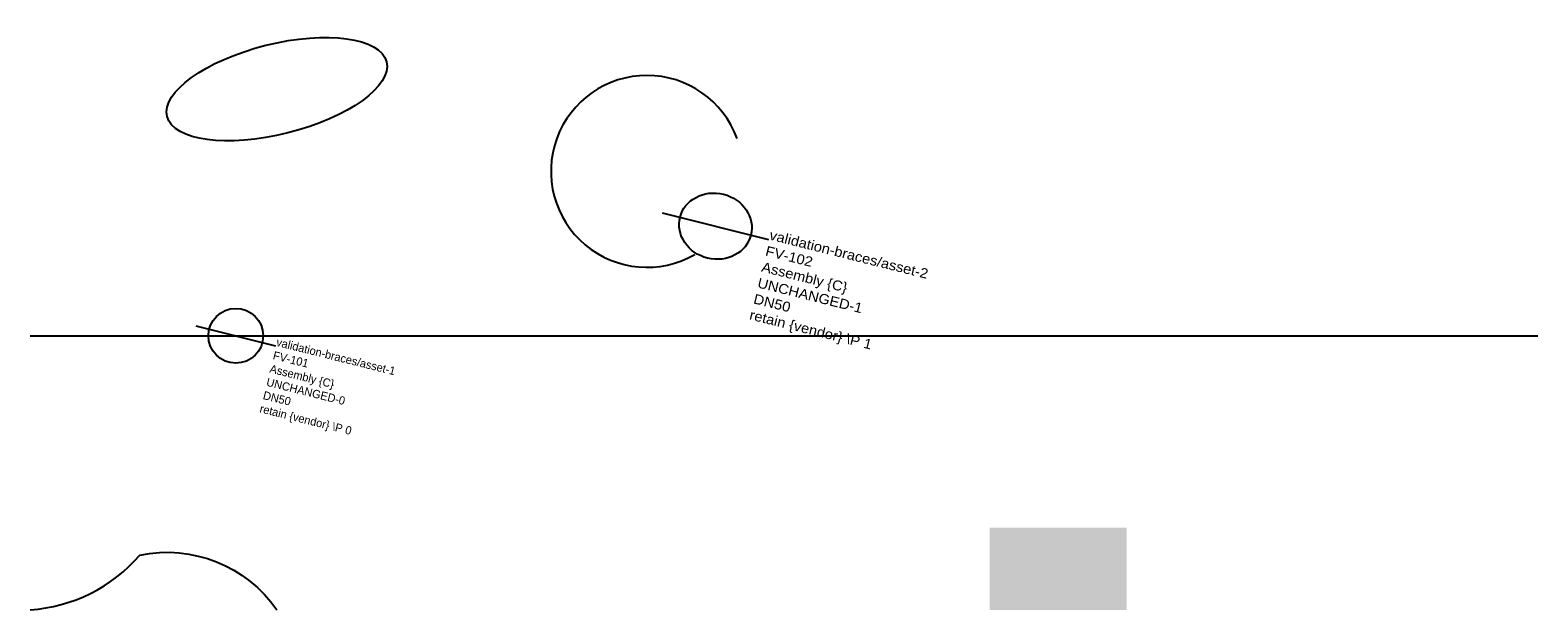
# Model space of a CAD drawing. Header units: metres. Extents: x 0 to 110, y 0 to 42.
import ezdxf

# ---------------------------------------------------------------- set-up
doc = ezdxf.new("R2010")
doc.units = ezdxf.units.M
doc.layers.add('LABEL', color=2, linetype='Continuous')
doc.layers.add('PIPE', color=3, linetype='Continuous')

# ---------------------------------------------------------------- blocks, each defined once
blk = doc.blocks.new('ASSET')
blk.add_line((-3, 0), (3, 0))
blk.add_circle((0, 0), 2)
at = {"layer": 'LABEL'}
for tag, p in [('ICT_ID', (3, 0)), ('TAG', (3, -1)), ('MODEL', (3, -2)), ('SERIAL', (3, -3)), ('SIZE', (3, -4)), ('VENDOR_PRIVATE', (3, -5))]:
    blk.add_attdef(tag, p, '', height=0.6, dxfattribs=at)

msp = doc.modelspace()

# ---------------------------------------------------------------- hatches: boundary and pattern name
msp.add_hatch(color=5).paths.add_polyline_path([(70, 0), (80, 0), (80, 6), (70, 6)])

# ---------------------------------------------------------------- linework, layer by layer
msp.add_lwpolyline([(0, 0, 0.2), (8, 4, -0.3), (18, 0)], format="xyb")
msp.add_arc((45, 32), 7, 20, 300)
msp.add_ellipse((18, 38), major_axis=(8, 2), ratio=0.4)
at = {"layer": 'PIPE'}
msp.add_line((0, 20), (110, 20), dxfattribs=at)

# ---------------------------------------------------------------- block references
at = {"layer": 'PIPE', "xscale": 1.3333333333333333, "yscale": 1.2, "rotation": 346}
msp.add_blockref('ASSET', (50, 28), dxfattribs=at).add_auto_attribs({'ICT_ID': 'validation-braces/asset-2', 'TAG': 'FV-102', 'MODEL': 'Assembly {C}', 'SERIAL': 'UNCHANGED-1', 'SIZE': 'DN50', 'VENDOR_PRIVATE': 'retain {vendor} \\P 1'})
at = {"layer": 'PIPE', "rotation": 346}
msp.add_blockref('ASSET', (15, 20), dxfattribs=at).add_auto_attribs({'ICT_ID': 'validation-braces/asset-1', 'TAG': 'FV-101', 'MODEL': 'Assembly {C}', 'SERIAL': 'UNCHANGED-0', 'SIZE': 'DN50', 'VENDOR_PRIVATE': 'retain {vendor} \\P 0'})

doc.saveas('drawing.dxf')
